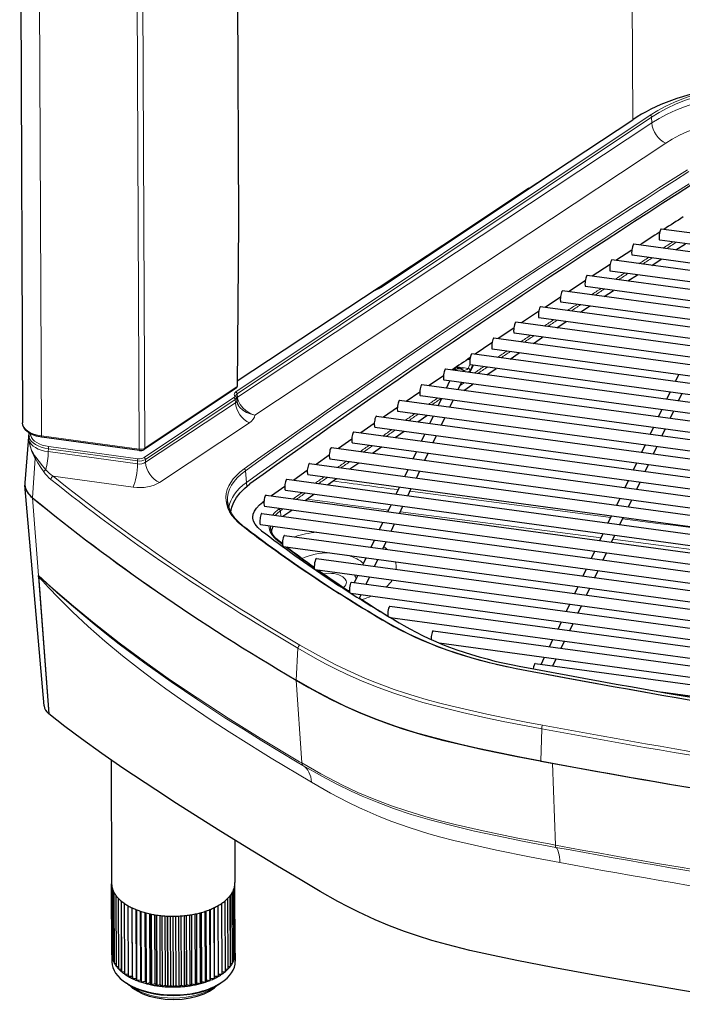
# Model space of a CAD drawing. Extents: x -26 to 514, y -3 to 930.
# Tile 1 of 9: x -5 to 113, y 65 to 241. Entities that reach past the tile are written whole.
import ezdxf

# ---------------------------------------------------------------- set-up
doc = ezdxf.new("R2010")
doc.units = 0

msp = doc.modelspace()

# ---------------------------------------------------------------- linework, layer by layer
at = {"color": 7, "lineweight": 30}
for p, q in [((33.567932, 291.818542), (33.929199, 204.655746)), ((-5.04425, 288.547424), (-4.548309, 168.897339)), ((33.70871, 176.349075), (104.192886, 222.900589)), ((85.699219, 210.686386), (59.193024, 192.996155)), ((33.929199, 204.655746), (33.700897, 175.34584)), ((171.680923, 194.906464), (109.259781, 203.404694)), ((171.662964, 191.555008), (104.376984, 200.715561)), ((171.411133, 192.924744), (108.98999, 201.422974)), ((111.861694, 199.696564), (113.573135, 200.799011)), ((104.018829, 199.638702), (101.194427, 197.794937)), ((171.393173, 189.573288), (104.107193, 198.733841)), ((100.146225, 197.10881), (96.960754, 195.017426)), ((171.841949, 188.176727), (100.462753, 197.894562)), ((107.578323, 196.925812), (109.281342, 198.029419)), ((172.327347, 184.756744), (96.064224, 195.139481)), ((171.572159, 186.195023), (100.192947, 195.912842)), ((103.316071, 194.152191), (105.010681, 195.256943)), ((95.723801, 194.202774), (92.748016, 192.237076)), ((172.057556, 182.775024), (95.794434, 193.157776)), ((173.397003, 181.257217), (91.66571, 192.384415)), ((99.074829, 191.375717), (100.761093, 192.481598)), ((171.904114, 178.106567), (87.751465, 189.563416)), ((91.304626, 191.280624), (88.556107, 189.453873)), ((173.127213, 179.275497), (91.39592, 190.402695)), ((94.854538, 188.596375), (96.532471, 189.703384)), ((87.421661, 188.6978), (84.384949, 186.667847)), ((167.848709, 175.304779), (83.352951, 186.80835)), ((171.634323, 176.124847), (87.481674, 187.581696)), ((90.65509, 185.814209), (92.324722, 186.922348)), ((82.995285, 185.735947), (80.234467, 183.879013)), ((167.578918, 173.323074), (83.08316, 184.82663)), ((79.108582, 183.119614), (76.104568, 181.087372)), ((164.377548, 172.423462), (79.438721, 183.98735)), ((86.476395, 183.029205), (88.137787, 184.138474)), ((161.212814, 169.500427), (75.524475, 181.166336)), ((164.107758, 170.441742), (79.168915, 182.00563)), ((82.31839, 180.241394), (83.971558, 181.351776)), ((74.86142, 180.243774), (75.179993, 180.200409)), ((75.771912, 179.114197), (75.182449, 177.870163)), ((160.943008, 167.518707), (75.254684, 179.184631)), ((158.24501, 166.550568), (70.835388, 178.450836)), ((72.423218, 178.234283), (72.42485, 178.364349)), ((73.513306, 178.634598), (74.02475, 178.504486)), ((75.182449, 177.870163), (75.177322, 177.859695)), ((78.180984, 177.450775), (79.825943, 178.562271)), ((111.777908, 176.230667), (112.372345, 177.485184)), ((187.283401, 159.243271), (66.630585, 175.669388)), ((70.464981, 177.248108), (67.906189, 175.495728)), ((157.97522, 164.568848), (70.565598, 176.469116)), ((71.01889, 175.071945), (71.613327, 176.326477)), ((73.097931, 174.788895), (73.692368, 176.043427)), ((74.064087, 174.657364), (75.700897, 175.769974)), ((33.545197, 175.069351), (17.131989, 164.113663)), ((66.25267, 174.359802), (63.837555, 172.69574)), ((110.285019, 173.080002), (110.879456, 174.334534)), ((112.364059, 172.796967), (112.958496, 174.051483)), ((33.505737, 173.615234), (33.50473, 173.616959)), ((33.576965, 173.397659), (33.635223, 172.791992)), ((184.315598, 156.293427), (62.619492, 172.861572)), ((187.013611, 157.261551), (66.360794, 173.687668)), ((69.526001, 171.921295), (70.120438, 173.175812)), ((71.605042, 171.638245), (72.199478, 172.892761)), ((62.244247, 171.594666), (59.7892, 169.893005)), ((184.045807, 154.311707), (62.349701, 170.879852)), ((108.792145, 169.929352), (109.386581, 171.183884)), ((110.871185, 169.646301), (111.465622, 170.900833)), ((58.132751, 168.741379), (55.761017, 167.087509)), ((58.511536, 170.06694), (335.321747, 132.380997)), ((65.89151, 169.06221), (67.5121, 170.177032)), ((68.033127, 168.77063), (68.627563, 170.025162)), ((70.112167, 168.487579), (70.706604, 169.742111)), ((-3.43103, 167.089935), (-4.133636, 158.203995)), ((-3.428864, 167.11586), (-3.43103, 167.089935)), ((54.500427, 167.259125), (336.347076, 128.887497)), ((58.24173, 168.08522), (335.051941, 130.399277)), ((61.835678, 166.260483), (63.448196, 167.376404)), ((66.540253, 165.61998), (67.134674, 166.874512)), ((107.299271, 166.778702), (107.893707, 168.033234)), ((109.378311, 166.495651), (109.972748, 167.750183)), ((16.276306, 163.941116), (-1.110901, 166.308472)), ((54.12207, 165.941223), (51.75296, 164.279282)), ((54.230652, 165.277405), (336.077271, 126.905777)), ((68.619278, 165.336929), (69.213715, 166.591461)), ((50.489349, 164.451309), (337.372406, 125.394012)), ((57.800018, 163.456009), (59.404526, 164.573013)), ((65.047363, 162.46933), (65.6418, 163.723846)), ((67.126404, 162.186279), (67.72084, 163.440796)), ((105.806381, 163.628052), (106.400818, 164.882568)), ((107.885422, 163.345001), (108.479858, 164.599518)), ((46.575104, 161.63031), (338.300903, 121.913696)), ((50.110443, 163.123596), (47.764923, 161.468323)), ((50.219543, 162.469589), (337.102631, 123.412292)), ((53.784515, 160.648804), (55.380981, 161.766891)), ((104.313507, 160.477386), (104.907944, 161.731918)), ((46.199646, 160.360443), (43.796844, 158.654648)), ((63.554489, 159.318665), (64.148926, 160.573196)), ((65.63353, 159.035629), (66.227966, 160.290146)), ((106.392548, 160.194336), (106.986984, 161.448868)), ((42.563995, 158.822495), (339.326233, 118.420212)), ((46.305298, 159.64859), (338.031097, 119.931976)), ((49.789032, 157.838852), (51.377533, 158.958038)), ((102.820633, 157.326736), (103.415054, 158.581268)), ((104.899658, 157.043686), (105.494095, 158.298218)), ((-0.692871, 118.408356), (-4.136169, 157.784882)), ((42.185791, 157.507477), (39.848633, 155.838272)), ((42.29422, 156.840775), (339.056427, 116.438492)), ((62.0616, 156.168015), (62.656036, 157.422546)), ((64.14064, 155.884964), (64.735077, 157.139496)), ((38.480286, 154.858231), (38.294342, 154.724899)), ((38.843475, 155.975128), (340.061005, 114.966278)), ((45.813507, 155.026199), (47.394073, 156.146469)), ((101.327744, 154.176086), (101.92218, 155.430603)), ((103.406784, 153.893036), (104.001221, 155.147552)), ((38.125427, 152.718979), (337.793274, 111.921112)), ((38.573669, 153.993408), (339.791199, 112.984558)), ((41.85788, 152.210831), (43.430542, 153.332169)), ((60.568726, 153.017365), (61.163162, 154.271896)), ((62.647766, 152.734314), (63.242203, 153.988846)), ((59.075836, 149.866714), (59.670273, 151.121231)), ((99.834869, 151.025421), (100.429306, 152.279953)), ((101.91391, 150.742386), (102.508347, 151.996902)), ((37.855621, 150.737259), (336.882233, 110.026688)), ((61.154892, 149.583664), (61.749313, 150.838181)), ((41.769592, 147.331696), (41.142731, 147.81369)), ((42.153259, 148.816711), (330.779694, 109.522064)), ((57.582977, 146.716049), (58.177399, 147.970581)), ((59.662003, 146.432999), (60.256439, 147.687531)), ((98.34198, 147.874771), (98.936417, 149.129303)), ((100.421021, 147.591721), (101.015457, 148.846252)), ((41.883453, 146.834991), (328.848358, 107.766556)), ((96.849106, 144.724121), (97.443542, 145.978653)), ((98.928146, 144.441071), (99.522583, 145.695602)), ((47.827606, 144.690292), (322.119598, 107.347183)), ((56.090088, 143.565399), (56.684509, 144.819931)), ((58.169128, 143.282349), (58.76355, 144.53688)), ((47.616699, 142.700546), (320.010345, 105.615891)), ((95.356232, 141.573471), (95.950653, 142.827988)), ((97.435272, 141.290421), (98.029694, 142.544937)), ((-1.707062, 141.617477), (-1.708191, 141.632278)), ((-1.707062, 141.617477), (-1.706024, 141.603668)), ((-1.706024, 141.603668), (0.146027, 117.010254)), ((-1.68689, 141.405212), (-1.705536, 141.603882)), ((-1.68689, 141.405212), (0.150055, 117.011719)), ((54.083099, 140.484741), (312.878357, 105.251419)), ((54.597198, 140.414749), (55.19165, 141.669266)), ((56.676239, 140.131699), (57.270691, 141.386215)), ((93.863342, 138.422806), (94.457779, 139.677338)), ((95.942383, 138.139755), (96.536819, 139.394287)), ((53.977875, 138.480621), (310.650848, 103.536224)), ((55.450317, 137.544434), (55.777802, 138.235565)), ((60.919693, 136.200089), (303.055969, 103.234772)), ((92.370468, 135.272156), (92.964905, 136.526688)), ((94.449509, 134.989105), (95.043945, 136.243637)), ((60.938187, 134.179123), (300.692749, 101.538055)), ((62.121658, 133.477783), (60.98291, 134.173035)), ((90.877579, 132.121506), (91.472015, 133.376022)), ((68.627991, 131.796753), (292.361908, 101.336792)), ((92.956619, 131.838455), (93.551056, 133.092972)), ((89.384705, 128.97084), (89.979141, 130.225372)), ((91.463745, 128.687805), (92.058182, 129.942322)), ((69.708069, 129.631256), (288.891815, 99.790771)), ((87.89183, 125.82019), (88.486267, 127.074722)), ((89.970871, 125.53714), (90.565292, 126.791672)), ((86.796585, 125.969315), (271.207581, 100.862915)), ((109.211411, 120.899231), (246.368042, 102.226227)), ((0.146027, 117.010254), (0.150055, 117.011719)), ((11.226959, 108.786987), (11.318237, 86.841766)), ((33.28656, 94.507935), (33.318054, 86.933258)), ((11.374664, 74.083588), (11.322205, 86.694946)), ((11.375214, 74.072906), (11.322754, 86.684265)), ((11.446716, 73.544891), (11.394257, 86.15625)), ((11.449066, 73.534271), (11.396606, 86.14563)), ((33.29184, 73.596985), (33.239349, 86.208344)), ((33.294159, 73.607605), (33.241699, 86.218964)), ((33.365936, 74.136017), (33.313477, 86.747375)), ((33.366486, 74.146729), (33.314026, 86.758087)), ((11.608704, 73.012238), (11.556244, 85.623596)), ((11.612823, 73.00177), (11.560364, 85.613129)), ((11.859283, 72.48996), (11.806824, 85.101318)), ((11.865112, 72.479736), (11.812653, 85.091125)), ((12.196381, 71.982391), (12.143921, 84.59375)), ((12.203888, 71.972504), (12.151428, 84.583893)), ((32.536255, 72.030884), (32.483795, 84.642242)), ((32.543793, 72.040802), (32.491333, 84.652161)), ((32.875275, 72.54007), (32.822815, 85.151428)), ((32.881104, 72.550293), (32.828644, 85.161652)), ((33.127808, 73.063538), (33.075348, 85.674896)), ((33.131927, 73.074005), (33.079468, 85.685364)), ((12.617218, 71.493713), (12.564728, 84.105072)), ((12.626373, 71.484253), (12.573883, 84.095612)), ((13.118317, 71.027924), (13.065857, 83.639282)), ((13.129028, 71.018951), (13.076569, 83.63031)), ((13.695587, 70.588867), (13.643127, 83.200226)), ((13.707764, 70.580475), (13.655304, 83.191833)), ((14.344269, 70.180176), (14.291809, 82.791534)), ((14.357819, 70.172424), (14.305359, 82.783783)), ((30.38147, 70.218414), (30.32901, 82.829773)), ((30.39502, 70.226257), (30.34256, 82.837616)), ((31.031708, 70.630219), (30.979248, 83.241577)), ((31.043884, 70.638672), (30.991425, 83.250031)), ((31.610657, 71.072021), (31.558197, 83.68338)), ((31.621368, 71.081024), (31.568909, 83.692383)), ((32.113556, 71.540192), (32.061096, 84.15155)), ((32.122711, 71.549683), (32.070251, 84.161072)), ((15.049469, 70.179626), (14.998535, 82.42038)), ((15.059021, 69.805176), (15.006561, 82.416534)), ((15.073792, 69.798126), (15.021332, 82.409485)), ((15.761749, 69.839233), (15.710693, 82.10672)), ((15.833954, 69.46701), (15.781494, 82.078369)), ((15.849854, 69.460693), (15.797394, 82.072052)), ((16.528412, 69.5354), (16.477295, 81.823761)), ((16.662689, 69.168396), (16.610229, 81.779755)), ((16.679596, 69.162903), (16.627136, 81.774261)), ((17.343201, 69.270538), (17.291992, 81.575287)), ((17.538422, 68.911865), (17.485931, 81.523224)), ((17.556183, 68.907196), (17.503723, 81.518585)), ((18.199341, 69.046906), (18.148102, 81.364288)), ((18.453888, 68.699463), (18.401428, 81.310822)), ((18.472382, 68.695709), (18.419922, 81.307068)), ((19.089844, 68.866333), (19.038544, 81.193207)), ((19.401642, 68.532959), (19.349182, 81.144318)), ((19.420654, 68.530121), (19.368195, 81.141479)), ((20.007324, 68.730255), (19.956024, 81.063995)), ((20.37381, 68.413727), (20.32135, 81.025085)), ((20.39325, 68.411835), (20.34079, 81.023224)), ((20.944275, 68.639862), (20.892944, 80.978027)), ((21.362396, 68.342743), (21.309937, 80.954102)), ((21.38208, 68.341827), (21.32962, 80.953186)), ((21.892944, 68.595825), (21.841614, 80.936188)), ((22.359314, 68.320618), (22.306854, 80.931976)), ((22.379089, 68.320679), (22.32663, 80.932037)), ((22.845581, 68.598572), (22.79425, 80.938995)), ((23.356323, 68.347504), (23.303864, 80.958862)), ((23.376007, 68.348541), (23.323547, 80.9599)), ((23.794281, 68.648041), (23.74295, 80.986359)), ((24.345184, 68.423187), (24.292725, 81.034546)), ((24.364624, 68.425171), (24.312164, 81.03653)), ((24.731262, 68.743835), (24.679962, 81.07785)), ((25.317841, 68.547058), (25.265381, 81.158417)), ((25.336853, 68.549988), (25.284393, 81.161346)), ((25.648834, 68.885162), (25.597534, 81.212463)), ((26.266205, 68.718079), (26.213745, 81.329437)), ((26.284668, 68.721924), (26.232208, 81.333282)), ((26.539398, 69.070862), (26.488159, 81.388794)), ((27.182495, 68.934845), (27.130035, 81.546204)), ((27.200287, 68.939575), (27.147827, 81.550934)), ((27.39566, 69.299408), (27.344482, 81.604889)), ((28.059204, 69.195587), (28.006744, 81.806946)), ((28.076111, 69.201172), (28.023651, 81.812531)), ((28.210571, 69.568939), (28.159424, 81.858276)), ((28.889069, 69.498138), (28.836609, 82.109497)), ((28.904999, 69.504517), (28.852539, 82.115875)), ((28.977386, 69.877197), (28.926361, 82.145874)), ((29.665314, 69.840027), (29.612854, 82.451385)), ((29.680084, 69.847168), (29.627625, 82.458527)), ((29.689819, 70.221649), (29.638916, 82.463989)), ((11.370697, 74.230408), (11.376648, 72.801056)), ((11.444672, 74.040619), (11.375214, 74.072906)), ((33.292114, 74.101318), (33.365936, 74.136017)), ((33.370514, 74.321899), (33.376465, 72.892548)), ((11.606781, 73.473602), (11.449066, 73.534271)), ((11.857483, 72.924744), (11.612823, 73.00177)), ((12.194641, 72.396729), (11.865112, 72.479736)), ((12.61554, 71.892578), (12.203888, 71.972504)), ((32.121063, 71.947876), (32.536255, 72.030884)), ((32.542053, 72.454224), (32.875275, 72.54007)), ((32.879303, 72.983887), (33.127808, 73.063538)), ((33.130005, 73.533813), (33.29184, 73.596985)), ((13.116699, 71.415497), (12.626373, 71.484253)), ((13.694031, 70.968842), (13.129028, 71.018951)), ((14.342712, 70.555847), (13.707764, 70.580475)), ((29.689819, 70.221649), (29.680084, 69.847168)), ((29.689819, 70.221649), (30.38147, 70.218414)), ((30.393463, 70.601776), (31.031708, 70.630219)), ((31.042297, 71.018341), (31.610657, 71.072021)), ((31.619751, 71.46814), (32.113556, 71.540192)), ((14.207733, 68.829681), (13.977631, 68.976349)), ((15.049469, 70.179626), (14.357819, 70.172424)), ((15.049469, 70.179626), (15.059021, 69.805176)), ((15.761749, 69.839233), (15.073792, 69.798126)), ((15.761749, 69.839233), (15.833954, 69.46701)), ((16.528412, 69.5354), (15.849854, 69.460693)), ((16.528412, 69.5354), (16.662689, 69.168396)), ((17.343201, 69.270538), (16.679596, 69.162903)), ((17.343201, 69.270538), (17.538422, 68.911865)), ((18.199341, 69.046906), (17.556183, 68.907196)), ((18.199341, 69.046906), (18.453888, 68.699463)), ((19.089844, 68.866333), (18.472382, 68.695709)), ((19.089844, 68.866333), (19.401642, 68.532959)), ((20.007324, 68.730255), (19.420654, 68.530121)), ((20.007324, 68.730255), (20.37381, 68.413727)), ((20.944275, 68.639862), (20.39325, 68.411835)), ((20.944275, 68.639862), (21.362396, 68.342743)), ((21.892944, 68.595825), (21.38208, 68.341827)), ((21.892944, 68.595825), (22.359314, 68.320618)), ((22.845581, 68.598572), (22.379089, 68.320679)), ((22.845581, 68.598572), (23.356323, 68.347504)), ((23.794281, 68.648041), (23.376007, 68.348541)), ((23.794281, 68.648041), (24.345184, 68.423187)), ((24.731262, 68.743835), (24.364624, 68.425171)), ((24.731262, 68.743835), (25.317841, 68.547058)), ((25.648834, 68.885162), (25.336853, 68.549988)), ((25.648834, 68.885162), (26.266205, 68.718079)), ((26.539398, 69.070862), (26.284668, 68.721924)), ((26.539398, 69.070862), (27.182495, 68.934845)), ((27.39566, 69.299408), (27.200287, 68.939575)), ((27.39566, 69.299408), (28.059204, 69.195587)), ((28.210571, 69.568939), (28.076111, 69.201172)), ((28.210571, 69.568939), (28.889069, 69.498138)), ((28.977386, 69.877197), (28.904999, 69.504517)), ((28.977386, 69.877197), (29.665314, 69.840027)), ((30.578278, 68.897614), (30.807159, 69.046204))]:
    msp.add_line(p, q, dxfattribs=at)
at = {"color": 7, "lineweight": 15}
for p, q in [((-1.66391, 286.195923), (-1.167938, 166.541351)), ((15.723297, 283.828583), (16.219238, 164.174011)), ((16.744751, 284.013702), (17.240723, 164.35881)), ((103.95491, 280.313995), (104.192886, 222.900589)), ((107.314575, 223.696152), (33.477966, 174.380722)), ((107.547134, 223.360077), (33.71051, 174.044647)), ((107.547134, 223.360077), (107.581833, 222.311935)), ((107.581833, 222.311935), (33.767212, 173.454987)), ((59.35817, 192.998123), (101.283173, 220.978851)), ((110.058685, 218.719284), (36.836853, 170.254684)), ((75.190552, 179.255936), (74.863876, 178.566498)), ((75.63382, 179.133011), (75.204086, 178.226074)), ((75.74707, 179.117584), (75.205139, 177.973846)), ((72.567902, 178.260071), (72.829926, 178.843399)), ((72.842896, 178.870758), (72.829926, 178.843399)), ((72.829926, 178.843399), (73.846893, 178.704941)), ((73.846893, 178.704941), (74.863876, 178.566498)), ((75.204086, 178.226074), (75.204575, 178.107071)), ((75.204575, 178.107071), (75.205139, 177.973846)), ((33.700897, 175.34584), (17.240723, 164.35881)), ((33.71051, 174.044647), (33.767212, 173.454987)), ((33.119293, 173.358398), (17.127716, 162.677628)), ((33.351868, 173.022324), (17.360291, 162.341553)), ((33.407837, 172.440186), (17.377228, 161.829727)), ((33.244171, 173.717331), (33.245178, 173.715607)), ((33.407837, 172.440186), (33.351868, 173.022324)), ((33.77655, 173.366714), (33.767212, 173.454987)), ((35.884705, 168.847534), (19.854095, 158.237076)), ((-3.395111, 165.797195), (-3.365967, 166.332199)), ((16.219238, 164.174011), (-1.167938, 166.541351)), ((0.040283, 163.739304), (0.074371, 164.241577)), ((15.950653, 161.573196), (0.040283, 163.739304)), ((0.074371, 164.241577), (15.933807, 162.082413)), ((0.147522, 164.632614), (16.006958, 162.473465)), ((-2.292084, 162.545135), (-2.742249, 155.481735)), ((15.950653, 161.573196), (15.933807, 162.082413)), ((17.377228, 161.829727), (17.360291, 162.341553)), ((35.177979, 160.331985), (35.348022, 158.243164)), ((15.166809, 157.394196), (0.910339, 159.335129)), ((64.50914, 156.66246), (100.304657, 152.014954)), ((-1.708191, 141.632278), (-2.754883, 155.490799)), ((41.512146, 152.257889), (41.411926, 153.192993)), ((62.781693, 153.016541), (98.580139, 148.377365)), ((100.666, 148.108749), (136.576889, 143.4888)), ((44.520447, 128.695648), (44.205933, 123.020126)), ((45.202881, 108.24057), (44.205231, 123.01947)), ((87.96521, 114.317902), (87.83783, 108.576355)), ((90.397247, 93.592773), (89.920288, 108.18837))]:
    msp.add_line(p, q, dxfattribs=at)
for points in [[(74.135178, 178.036377), (74.227066, 178.169739), (74.343445, 178.249054), (74.504089, 178.302704), (74.682449, 178.367279), (74.764496, 178.42598), (74.863876, 178.566498)], [(74.729752, 177.920029), (74.983185, 178.010269), (75.095871, 178.083206), (75.204086, 178.226074)], [(33.77655, 173.366714), (33.837067, 173.049362), (33.936981, 172.737183), (34.238586, 172.143234), (34.717072, 171.531784), (35.305054, 171.007416), (35.973206, 170.58812), (36.345276, 170.417572), (36.836853, 170.254684)], [(33.823792, 172.131134), (33.996643, 171.842102), (34.207886, 171.573944), (34.726074, 171.103348), (35.339142, 170.72522), (36.018524, 170.443726), (36.836853, 170.254684)], [(-3.395111, 165.797195), (-3.375977, 165.630905), (-3.201141, 164.690994), (-2.906708, 163.763535), (-2.480164, 162.860229), (-2.292084, 162.545135)], [(-2.292084, 162.545135), (-1.814484, 161.739044), (-1.291748, 160.882553), (-0.770752, 160.124634)], [(-2.145355, 162.726227), (-1.587036, 161.974701), (-0.985291, 161.193085), (-0.409576, 160.517181)], [(-1.708191, 141.632278), (0.50058, 139.652039), (4.523804, 136.193237), (8.220673, 133.160889), (12.670288, 129.683731), (17.214539, 126.308868), (21.844055, 123.031448), (26.563019, 119.834351), (32.109283, 116.232117), (37.782379, 112.691055), (44.802887, 108.475647), (45.202881, 108.24057)], [(-1.705536, 141.603882), (2.091919, 138.162018), (4.516296, 136.054535), (8.218201, 132.969574), (10.447906, 131.183258), (12.703278, 129.427002), (17.280853, 126.004639), (21.941803, 122.691757), (26.688873, 119.468292), (31.524261, 116.315369), (34.80368, 114.240555), (38.12207, 112.18663), (44.390503, 108.417206), (45.422485, 107.809525)], [(46.957886, 104.793274), (39.767761, 109.103989), (38.339905, 109.98233), (32.271088, 113.811646), (29.26474, 115.775452), (26.278381, 117.779007), (23.62265, 119.611618), (20.983643, 121.487198), (18.725311, 123.141159), (16.482361, 124.834381), (13.275024, 127.355896), (10.112183, 129.978058), (7.135223, 132.59404), (4.385193, 135.164932), (1.86618, 137.676788), (0.101715, 139.535553), (-1.009796, 140.728088), (-1.68689, 141.405212)], [(87.96521, 114.317902), (85.175735, 114.848175), (81.081573, 115.659393), (77.448242, 116.42276), (73.836807, 117.23497), (71.456131, 117.807877), (69.099609, 118.411743), (66.783707, 119.04805), (64.506317, 119.72319), (61.628799, 120.659531), (58.835419, 121.672424), (55.95813, 122.836166), (53.174591, 124.085464), (51.350769, 124.969772), (49.46405, 125.93692), (47.617859, 126.931793), (44.520355, 128.695663)], [(88.127258, 114.964523), (85.194016, 115.522598), (81.323059, 116.289963), (78.188568, 116.944992), (75.073242, 117.634171), (71.748337, 118.423752), (69.562271, 118.981293), (67.40799, 119.567261), (65.431992, 120.142273), (63.492798, 120.746994), (61.704025, 121.345047), (59.953827, 121.971588), (58.242828, 122.626907), (56.570099, 123.310837), (53.331329, 124.761017), (51.19278, 125.808807), (48.198669, 127.388596), (44.886169, 129.270416)], [(45.202881, 108.24057), (48.623901, 106.299591), (49.857361, 105.635483), (52.454193, 104.308167), (55.222534, 103.007339), (58.123901, 101.774994), (61.189117, 100.613464), (63.739777, 99.747986), (67.342667, 98.656464), (70.201752, 97.879944), (72.569885, 97.284424), (77.535004, 96.142761), (83.407791, 94.924194), (89.569489, 93.74588), (90.397247, 93.592773)], [(45.422913, 107.80928), (48.804413, 105.89006), (51.561218, 104.434097), (54.00116, 103.239426), (56.000854, 102.330719), (58.626129, 101.234482), (61.572098, 100.130035), (64.704514, 99.087555), (68.010483, 98.109619), (71.478333, 97.191376), (76.004852, 96.115509), (80.031937, 95.242554), (84.829803, 94.275604), (90.495789, 93.204224)], [(46.957886, 104.793274), (50.317688, 102.886734), (53.451752, 101.242508), (55.474152, 100.261047), (56.860382, 99.626862), (59.032654, 98.696869), (61.261154, 97.821442), (64.341187, 96.735535), (67.875931, 95.639832), (70.000992, 95.045197), (72.319275, 94.440735), (74.675964, 93.865295), (79.923096, 92.692139), (85.819962, 91.497681), (91.194977, 90.482635)]]:
    msp.add_lwpolyline(points, dxfattribs=at)
at = {"color": 7, "lineweight": 30}
for points in [[(-1.110901, 166.308472), (-2.053223, 166.503448), (-2.822327, 166.782379), (-3.419159, 167.109421), (-3.914673, 167.509735), (-4.24823, 167.920578), (-4.467804, 168.386276), (-4.548309, 168.897339)], [(16.276306, 163.941116), (16.71286, 163.950638), (17.064636, 164.072723), (17.131989, 164.113663)], [(32.560822, 153.005478), (32.754303, 153.837585), (33.094818, 154.709412), (33.588654, 155.579742), (34.211792, 156.397751), (34.982849, 157.185257), (35.962952, 157.975204)], [(34.730713, 150.53363), (33.95929, 151.195374), (33.310303, 151.889511), (32.758911, 152.656738), (32.430084, 153.272934), (32.169922, 153.97731), (32.025299, 154.702927), (32.011017, 154.848495)], [(36.488617, 152.082703), (36.556305, 152.588226), (36.764435, 153.105103), (37.139984, 153.665039), (37.676514, 154.228226), (38.294342, 154.724899)], [(38.063538, 149.642273), (37.404755, 150.225342), (36.933167, 150.800308), (36.642334, 151.338882), (36.504395, 151.851242), (36.488617, 152.082703)], [(41.142731, 147.81369), (40.563446, 148.33078), (40.131866, 148.863174), (39.834656, 149.417297), (39.681549, 149.951736), (39.662109, 150.092865)], [(44.205231, 123.01947), (46.494568, 121.705139), (48.462463, 120.625), (50.480011, 119.571976), (52.965088, 118.357422), (55.306885, 117.30098), (58.123383, 116.143234), (60.65239, 115.204361), (63.217422, 114.340912), (66.783722, 113.266037), (70.307327, 112.320633), (73.89447, 111.448593), (77.496201, 110.642227), (83.603409, 109.386978), (89.920288, 108.18837)], [(87.83783, 108.576355), (84.062012, 109.298035), (80.311783, 110.049347), (76.576874, 110.843292), (73.47403, 111.547668), (70.3974, 112.298553), (67.919464, 112.951019), (65.487061, 113.64241), (61.959, 114.754837), (58.557037, 115.976364), (55.735565, 117.117477), (53.027222, 118.329422), (50.413269, 119.606979), (47.253265, 121.283524), (44.205933, 123.020126)], [(127.613724, 65.229401), (112.313766, 67.785858), (97.091751, 70.466705), (89.921005, 71.780731), (83.545349, 73.016785), (79.332657, 73.899048), (75.151764, 74.84906), (71.082016, 75.876007), (68.414001, 76.624207), (65.817429, 77.425385), (63.515579, 78.207825), (60.862915, 79.208069), (58.298462, 80.283844), (55.279999, 81.691711), (53.454224, 82.615356), (51.66684, 83.567871), (48.494263, 85.362366), (45.220184, 87.292847), (40.609467, 90.047943), (35.439087, 93.185852), (30.327576, 96.341309), (22.878265, 101.049805), (19.207672, 103.428528), (13.327301, 107.346695), (9.598694, 109.922134), (5.975525, 112.520081), (3.004761, 114.748489), (0.150055, 117.011719)], [(14.439545, 68.686829), (15.08316, 68.126495), (15.87793, 67.605194), (16.903992, 67.102478), (18.037842, 66.69812), (19.430298, 66.361115), (20.890015, 66.160065), (22.389893, 66.095825), (23.889587, 66.16983), (25.348816, 66.380371), (26.595123, 66.68277), (27.807831, 67.110565), (28.788757, 67.585388), (29.645111, 68.138855), (30.285675, 68.690002), (30.347931, 68.753021)]]:
    msp.add_lwpolyline(points, dxfattribs=at)
for centre, radius, start, end in [((1127.246582, -1371.005005), 1874.544434, 122.749441, 122.875144), ((1121.956421, -1362.824341), 1864.80236, 122.901768, 123.031624), ((56.33432, 197.390488), 5.243147, 289.463209, 303.045672), ((1079.010254, -1298.171631), 1787.184064, 124.170326, 124.295742), ((73.162079, 178.336563), 0.737965, 156.983675, 177.840723), ((73.301254, 177.217804), 1.43244, 81.48792, 105.748158), ((33.369415, 175.351578), 0.331869, 301.912622, 359.009038), ((33.619934, 173.689667), 0.136098, 187.768147, 212.260672), ((33.047241, 173.344391), 0.532456, 5.741221, 30.571455), ((35.486633, 172.961472), 1.858923, 185.230253, 206.535034), ((-1.665436, 158.00116), 2.48017, 175.310684, 185.002753), ((42.607178, 149.090622), 2.835601, 151.802798, 171.660768), ((171.143143, 316.361267), 212.858203, 232.830074, 234.46977), ((179.099197, 327.558289), 226.594253, 234.699811, 236.400145), ((188.082336, 341.188385), 242.918858, 236.920592, 238.331969)]:
    msp.add_arc(centre, radius, start, end, dxfattribs=at)
at = {"color": 7, "lineweight": 15}
for centre, radius, start, end in [((72.881104, 178.370117), 0.45652, 180.724063, 197.639232), ((74.830933, 178.14801), 0.412707, 316.865685, 335.040776), ((34.146332, 172.840225), 0.642987, 125.082183, 148.51745), ((-1.105835, 166.90831), 2.332334, 175.533649, 194.300376), ((-0.856079, 167.149841), 2.284634, 185.374357, 194.208769), ((2.918793, 166.579529), 6.362769, 187.063244, 217.267406), ((-1.74292, 162.246109), 0.625895, 129.970509, 151.432028), ((5.09552, 164.432129), 7.277164, 216.289186, 230.817108), ((5.052826, 165.284134), 7.24959, 221.110699, 235.149237), ((367.30957, 2456.132324), 2319.320066, 262.155348, 262.446402), ((310.143738, 2034.375366), 1897.550212, 262.003355, 262.446252), ((44.52179, 148.750824), 5.422062, 124.99503, 137.77027), ((40.99704, 153.146454), 0.418165, 6.399248, 65.092994), ((18420.59375, 142316.984375), 143340.530236, 262.657811, 262.672311), ((42.178528, 150.362671), 2.530831, 177.062791, 186.119872), ((60.495026, 133.078125), 0.158873, 64.679596, 121.837474)]:
    msp.add_arc(centre, radius, start, end, dxfattribs=at)
at = {"color": 7, "lineweight": 30}
for centre, major_axis, ratio, start_param, end_param in [((129.349686, 211.608932), (32.699585, 0.181274), 0.545198, 1.3163354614, 2.4455607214), ((1833.277344, -575.470154), (2255.05957, 7.5914), 0.541651, 2.4355568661, 2.4913058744), ((109.124878, 202.413834), (0.134888, 0.990845), 0.211028, 0.00001275, 2.1578062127), ((109.124878, 202.413834), (0.134888, 0.990845), 0.211028, 2.1578062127, 3.1416054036), ((104.242096, 199.724701), (0.134888, 0.990845), 0.211028, 0.00001275, 2.1578062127), ((104.242096, 199.724701), (0.134888, 0.990845), 0.211028, 2.1578062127, 3.1416054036), ((100.32785, 196.903702), (0.134888, 0.990845), 0.211028, 0.00001275, 2.1578062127), ((95.929337, 194.148621), (0.134888, 0.990845), 0.211028, 0.00001275, 2.1578062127), ((100.32785, 196.903702), (0.134888, 0.990845), 0.211028, 2.1578062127, 3.1416054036), ((95.929337, 194.148621), (0.134888, 0.990845), 0.211028, 2.1578062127, 3.1416054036), ((91.530823, 191.393555), (0.134888, 0.990845), 0.211028, 0.00001275, 2.1578062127), ((87.616577, 188.572556), (0.134888, 0.990845), 0.211028, 0.00001275, 2.1578062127), ((91.530823, 191.393555), (0.134888, 0.990845), 0.211028, 2.1578062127, 3.1416054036), ((87.616577, 188.572556), (0.134888, 0.990845), 0.211028, 2.1578062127, 3.1416054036), ((83.218063, 185.81749), (0.134888, 0.990845), 0.211028, 0.00001275, 2.1578062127), ((83.218063, 185.81749), (0.134888, 0.990845), 0.211028, 2.1578062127, 3.1416054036), ((79.303818, 182.99649), (0.134888, 0.990845), 0.211028, 0.00001275, 2.1578062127), ((75.389572, 180.175476), (0.134888, 0.990845), 0.211028, 0.00001275, 2.1578062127), ((79.303818, 182.99649), (0.134888, 0.990845), 0.211028, 2.1578062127, 3.1416054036), ((75.389572, 180.175476), (0.134888, 0.990845), 0.211028, 2.1578062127, 3.1416054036), ((70.7005, 177.459976), (0.134888, 0.990845), 0.211028, 0.00001275, 2.1578062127), ((66.495682, 174.678528), (-0.134888, -0.990845), 0.211028, 3.1416054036, 5.2993988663), ((70.7005, 177.459976), (0.134888, 0.990845), 0.211028, 2.1578062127, 3.1416054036), ((66.495682, 174.678528), (-0.134888, -0.990845), 0.211028, 5.2993988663, 6.2831980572), ((62.484589, 171.870712), (-0.134888, -0.990845), 0.211028, 3.1416054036, 5.2993988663), ((62.484589, 171.870712), (-0.134888, -0.990845), 0.211028, 5.2993988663, 6.2831980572), ((58.376648, 169.07608), (-0.134888, -0.990845), 0.211028, 3.1416054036, 6.2831980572), ((54.36554, 166.268265), (-0.134888, -0.990845), 0.211028, 3.1416054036, 6.2831980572), ((50.354431, 163.460449), (-0.134888, -0.990845), 0.211028, 3.1416054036, 6.2831980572), ((46.440216, 160.63945), (-0.134888, -0.990845), 0.211028, 3.1416054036, 6.2831980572), ((4.358551, 158.032104), (8.499939, 0.03537), 0.541401, 3.0965486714, 3.7212937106), ((42.429108, 157.831635), (-0.134888, -0.990845), 0.211028, 3.1416054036, 6.2831980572), ((4.297455, 158.024643), (8.443054, 0.033295), 0.541587, 3.1867654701, 3.7216086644), ((394.829742, 298.271667), (475.92395, 1.945404), 0.541414, 3.7213282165, 3.8819662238), ((394.90274, 298.302673), (475.997681, 1.980133), 0.541401, 3.7212937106, 3.8818711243), ((38.708557, 154.984268), (-0.134888, -0.990845), 0.211028, 3.1416054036, 6.2831980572), ((37.99054, 151.728119), (-0.134888, -0.990845), 0.211028, 3.1416054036, 6.2831980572), ((279.968719, 243.565735), (298.872559, 1.027985), 0.541087, 3.7481688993, 3.8861710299), ((279.55719, 240.855408), (295.090454, -0.466675), 0.539455, 3.7546708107, 3.8912291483), ((42.018341, 147.825851), (-0.134888, -0.990845), 0.211028, 3.1416054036, 6.2831980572), ((47.692719, 143.699432), (-0.134888, -0.990845), 0.211028, 3.1416054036, 5.9097349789), ((53.948181, 139.493881), (-0.134888, -0.990845), 0.211028, 3.1416054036, 5.7784281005), ((60.78479, 135.209229), (-0.134888, -0.990845), 0.211028, 3.1416054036, 5.6826143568), ((102.84613, 154.426376), (57.544373, 0.224182), 0.540292, 3.884917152, 4.3657843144), ((100.576218, 150.735062), (50.488831, -0.256195), 0.531012, 3.8874086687, 4.3797664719), ((68.493088, 130.805893), (-0.134888, -0.990845), 0.211028, 3.1416054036, 5.323601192), ((438.938446, 663.133362), (1053.685059, 4.378052), 0.541361, 4.3659736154, 4.5513696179), ((450.596222, 686.853821), (1098.382568, 4.534485), 0.541148, 4.3698294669, 4.5474191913), ((86.661682, 124.978455), (-0.134888, -0.990845), 0.211028, 3.1416054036, 4.7095209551), ((4.463928, 118.55513), (5.162567, 0.020538), 0.541628, 3.1867562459, 3.7195786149), ((438.076538, 655.475708), (1067.339111, 4.440094), 0.541401, 4.3758017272, 4.5415589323), ((438.009277, 655.476562), (1067.332397, 4.43692), 0.541398, 4.3779325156, 4.458684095), ((22.318146, 86.887451), (-10.999908, -0.045746), 0.541401, 6.2831748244, 6.3078309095), ((22.318146, 86.887451), (-10.999908, -0.045746), 0.541401, 0.0264424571, 0.1154027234), ((22.318146, 86.887451), (-10.999908, -0.045746), 0.541401, 0.1171995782, 0.2061598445), ((22.318146, 86.887451), (-10.999908, -0.045746), 0.541401, 2.9306703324, 3.0196305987), ((22.318146, 86.887451), (-10.999908, -0.045746), 0.541401, 3.0214274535, 3.1103877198), ((22.318146, 86.887451), (-10.999908, -0.045746), 0.541401, 3.1121845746, 3.1416014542), ((22.318146, 86.887451), (-10.999908, -0.045746), 0.541401, 0.2079566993, 0.2969169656), ((22.318146, 86.887451), (-10.999908, -0.045746), 0.541401, 0.2987138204, 0.3876740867), ((22.318146, 86.887451), (-10.999908, -0.045746), 0.541401, 0.3894709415, 0.4784312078), ((22.318146, 86.887451), (-10.999908, -0.045746), 0.541401, 2.6583989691, 2.7473592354), ((22.318146, 86.887451), (-10.999908, -0.045746), 0.541401, 2.7491560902, 2.8381163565), ((22.318146, 86.887451), (-10.999908, -0.045746), 0.541401, 2.8399132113, 2.9288734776), ((22.318146, 86.887451), (-10.999908, -0.045746), 0.541401, 0.4802280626, 0.5691883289), ((22.318146, 86.887451), (-10.999908, -0.045746), 0.541401, 0.5709851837, 0.65994545), ((22.318146, 86.887451), (-10.999908, -0.045746), 0.541401, 0.6617423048, 0.7507025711), ((22.318146, 86.887451), (-10.999908, -0.045746), 0.541401, 0.7524994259, 0.8414596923), ((22.318146, 86.887451), (-10.999908, -0.045746), 0.541401, 2.2953704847, 2.384330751), ((22.318146, 86.887451), (-10.999908, -0.045746), 0.541401, 2.3861276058, 2.4750878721), ((22.318146, 86.887451), (-10.999908, -0.045746), 0.541401, 2.4768847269, 2.5658449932), ((22.318146, 86.887451), (-10.999908, -0.045746), 0.541401, 2.567641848, 2.6566021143), ((22.318146, 86.887451), (-10.999908, -0.045746), 0.541401, 0.843256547, 0.9322168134), ((22.318146, 86.887451), (-10.999908, -0.045746), 0.541401, 0.9340136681, 1.0229739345), ((22.318146, 86.887451), (-10.999908, -0.045746), 0.541401, 1.0247707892, 1.1137310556), ((22.318146, 86.887451), (-10.999908, -0.045746), 0.541401, 1.1155279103, 1.2044881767), ((22.318146, 86.887451), (-10.999908, -0.045746), 0.541401, 1.2062850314, 1.2952452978), ((22.318146, 86.887451), (-10.999908, -0.045746), 0.541401, 1.2970421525, 1.3860024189), ((22.318146, 86.887451), (-10.999908, -0.045746), 0.541401, 1.3877992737, 1.47675954), ((22.318146, 86.887451), (-10.999908, -0.045746), 0.541401, 1.4785563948, 1.5675166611), ((22.318146, 86.887451), (-10.999908, -0.045746), 0.541401, 1.5693135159, 1.6582737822), ((22.318146, 86.887451), (-10.999908, -0.045746), 0.541401, 1.660070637, 1.7490309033), ((22.318146, 86.887451), (-10.999908, -0.045746), 0.541401, 1.7508277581, 1.8397880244), ((22.318146, 86.887451), (-10.999908, -0.045746), 0.541401, 1.8415848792, 1.9305451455), ((22.318146, 86.887451), (-10.999908, -0.045746), 0.541401, 1.9323420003, 2.0213022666), ((22.318146, 86.887451), (-10.999908, -0.045746), 0.541401, 2.0230991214, 2.1120593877), ((22.318146, 86.887451), (-10.999908, -0.045746), 0.541401, 2.1138562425, 2.2028165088), ((22.318146, 86.887451), (-10.999908, -0.045746), 0.541401, 2.2046133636, 2.2935736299), ((22.370605, 74.276093), (-10.999908, -0.045746), 0.541401, 6.2585861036, 6.2831748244), ((22.370605, 74.276093), (-10.999908, -0.045746), 0.541401, 6.2831748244, 6.3078309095), ((22.370605, 74.276093), (-10.999908, -0.045746), 0.541401, 0.0264424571, 0.1154027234), ((22.370605, 74.276093), (-10.999908, -0.045746), 0.541401, 3.0214274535, 3.1103877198), ((22.370605, 74.276093), (-10.999908, -0.045746), 0.541401, 3.1416014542, 3.1709694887), ((22.370605, 74.276093), (-10.999908, -0.045746), 0.541401, 3.1121845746, 3.1416014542), ((22.376556, 72.846802), (-10.999908, -0.045746), 0.541401, 6.283181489, 6.9829460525), ((22.370605, 74.276093), (-10.999908, -0.045746), 0.541401, 0.1171995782, 0.2061598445), ((22.370605, 74.276093), (-10.999908, -0.045746), 0.541401, 0.2079566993, 0.2969169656), ((22.370605, 74.276093), (-10.999908, -0.045746), 0.541401, 0.2987138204, 0.3876740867), ((22.370605, 74.276093), (-10.999908, -0.045746), 0.541401, 0.3894709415, 0.4784312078), ((22.376556, 72.846802), (-10.999908, -0.045746), 0.541401, 2.4417963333, 3.1415888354), ((22.370605, 74.276093), (-10.999908, -0.045746), 0.541401, 2.6583989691, 2.7473592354), ((22.370605, 74.276093), (-10.999908, -0.045746), 0.541401, 2.7491560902, 2.8381163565), ((22.370605, 74.276093), (-10.999908, -0.045746), 0.541401, 2.8399132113, 2.9288734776), ((22.370605, 74.276093), (-10.999908, -0.045746), 0.541401, 2.9306703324, 3.0196305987), ((22.370605, 74.276093), (-10.999908, -0.045746), 0.541401, 0.4802280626, 0.5691883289), ((22.370605, 74.276093), (-10.999908, -0.045746), 0.541401, 0.5709851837, 0.65994545), ((22.370605, 74.276093), (-10.999908, -0.045746), 0.541401, 0.6617423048, 0.7507025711), ((22.370605, 74.276093), (-10.999908, -0.045746), 0.541401, 2.2953704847, 2.384330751), ((22.370605, 74.276093), (-10.999908, -0.045746), 0.541401, 2.3861276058, 2.4750878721), ((22.370605, 74.276093), (-10.999908, -0.045746), 0.541401, 2.4768847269, 2.5658449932), ((22.370605, 74.276093), (-10.999908, -0.045746), 0.541401, 2.567641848, 2.6566021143), ((22.376556, 72.846802), (-10.999908, -0.045746), 0.541401, 0.6997607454, 2.4417963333), ((22.377625, 72.594574), (-10.699921, -0.044525), 0.541401, 0.6997607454, 2.4417963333), ((22.370605, 74.276093), (-10.999908, -0.045746), 0.541401, 0.7524994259, 0.8414596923), ((22.370605, 74.276093), (-10.999908, -0.045746), 0.541401, 0.843256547, 0.9322168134), ((22.370605, 74.276093), (-10.999908, -0.045746), 0.541401, 0.9340136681, 1.0229739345), ((22.370605, 74.276093), (-10.999908, -0.045746), 0.541401, 1.0247707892, 1.1137310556), ((22.370605, 74.276093), (-10.999908, -0.045746), 0.541401, 1.1155279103, 1.2044881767), ((22.370605, 74.276093), (-10.999908, -0.045746), 0.541401, 1.2062850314, 1.2952452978), ((22.370605, 74.276093), (-10.999908, -0.045746), 0.541401, 1.2970421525, 1.3860024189), ((22.370605, 74.276093), (-10.999908, -0.045746), 0.541401, 1.7508277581, 1.8397880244), ((22.370605, 74.276093), (-10.999908, -0.045746), 0.541401, 1.8415848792, 1.9305451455), ((22.370605, 74.276093), (-10.999908, -0.045746), 0.541401, 1.9323420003, 2.0213022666), ((22.370605, 74.276093), (-10.999908, -0.045746), 0.541401, 2.0230991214, 2.1120593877), ((22.370605, 74.276093), (-10.999908, -0.045746), 0.541401, 2.1138562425, 2.2028165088), ((22.370605, 74.276093), (-10.999908, -0.045746), 0.541401, 2.2046133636, 2.2935736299), ((22.370605, 74.276093), (-10.999908, -0.045746), 0.541401, 1.3877992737, 1.47675954), ((22.370605, 74.276093), (-10.999908, -0.045746), 0.541401, 1.4785563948, 1.5675166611), ((22.370605, 74.276093), (-10.999908, -0.045746), 0.541401, 1.5693135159, 1.6582737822), ((22.370605, 74.276093), (-10.999908, -0.045746), 0.541401, 1.660070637, 1.7490309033)]:
    msp.add_ellipse(centre, major_axis=major_axis, ratio=ratio, start_param=start_param, end_param=end_param, dxfattribs=at)
at = {"color": 7, "lineweight": 15}
for centre, major_axis, ratio, start_param, end_param in [((129.063812, 213.975266), (28.158142, 0.111969), 0.54692, 1.3198614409, 2.4512228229), ((129.065201, 213.723785), (27.858276, 0.101044), 0.547706, 1.320075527, 2.4514374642), ((129.09111, 212.940781), (27.856476, 0.179352), 0.534967, 1.3181949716, 2.4495571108), ((107.315979, 223.444656), (-0.166626, 0.249481), 0.646279, 3.9883499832, 5.4873632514), ((129.10231, 210.250351), (24.65799, 0.064423), 0.542903, 1.3204852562, 2.4518467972), ((110.047501, 221.409698), (1.766205, -2.668427), 0.648415, 3.991048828, 5.4920319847), ((1831.599609, -574.143066), (2257.567139, 9.391388), 0.541401, 2.4331411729, 2.4889335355), ((1831.600586, -574.38208), (-2257.267334, -9.390137), 0.541401, 5.5747338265, 5.6305261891), ((1831.609253, -576.469849), (-2257.137207, -9.389618), 0.541401, 5.574770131, 5.6304839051), ((1831.619873, -579.01947), (2250.065918, 9.360199), 0.541401, 2.438912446, 2.4400906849), ((1831.62085, -579.254089), (-2249.766602, -9.358948), 0.541401, 5.5802340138, 5.5814125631), ((1831.619873, -579.01947), (2250.065918, 9.360199), 0.541401, 2.4418702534, 2.4430468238), ((1831.62085, -579.254089), (-2249.766602, -9.358948), 0.541401, 5.5831925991, 5.5843694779), ((1831.619873, -579.01947), (2250.065918, 9.360199), 0.541401, 2.4448238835, 2.4459988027), ((1831.62085, -579.254089), (-2249.766602, -9.358948), 0.541401, 5.5861470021, 5.5873222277), ((55.266113, 194.819138), (5.302277, 0.036621), 0.545927, 5.224202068, 5.5902079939), ((59.359558, 192.746628), (0.166534, -0.249542), 0.646081, 2.3459939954, 3.1416765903), ((1831.619873, -579.01947), (2250.065918, 9.360199), 0.541401, 2.4477733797, 2.4489466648), ((1831.62085, -579.254089), (-2249.766602, -9.358948), 0.541401, 5.5890972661, 5.5902708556), ((1831.619873, -579.01947), (2250.065918, 9.360199), 0.541401, 2.4507187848, 2.4518904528), ((1831.62085, -579.254089), (-2249.766602, -9.358948), 0.541401, 5.5920434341, 5.5932154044), ((1831.619873, -579.01947), (2250.065918, 9.360199), 0.541401, 2.4536601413, 2.4548302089), ((1831.62085, -579.254089), (-2249.766602, -9.358948), 0.541401, 5.5949855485, 5.5961559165), ((1831.619873, -579.01947), (2250.065918, 9.360199), 0.541401, 2.4565974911, 2.4577659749), ((1831.62085, -579.254089), (-2249.766602, -9.358948), 0.541401, 5.5979236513, 5.5990924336), ((1831.619873, -579.01947), (2250.065918, 9.360199), 0.541401, 2.4595308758, 2.4606977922), ((1831.62085, -579.254089), (-2249.766602, -9.358948), 0.541401, 5.6008577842, 5.6020249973), ((73.349274, 177.654724), (0.903687, -0.428192), 0.81385, 0.9412452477, 2.9431721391), ((72.831146, 178.549133), (-0.316284, 0.149872), 0.81385, 5.0840558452, 5.1533211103), ((74.865097, 178.272232), (-0.316284, 0.149872), 0.81385, 3.5132595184, 5.0840558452), ((74.86615, 178.020004), (-0.316284, 0.149872), 0.81385, 3.1416877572, 3.5132595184), ((1831.619873, -579.01947), (2250.065918, 9.360199), 0.541401, 2.4624603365, 2.4636257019), ((1831.62085, -579.254089), (-2249.766602, -9.358948), 0.541401, 5.6037879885, 5.6049536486), ((1831.62085, -579.254089), (-2249.766602, -9.358948), 0.541401, 5.6067143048, 5.6071819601), ((34.487244, 173.935059), (1.303833, 0.005707), 0.543686, 2.4537008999, 3.4457197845), ((34.488647, 173.683563), (1.00473, -0.023834), 0.547387, 2.4695454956, 3.2072278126), ((33.47934, 174.129227), (-0.166626, 0.249481), 0.646279, 3.9883499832, 5.4873632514), ((33.120697, 173.106903), (-0.166626, 0.249481), 0.646279, 3.9883499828, 5.4873632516), ((32.575867, 173.598358), (0.702057, 0.003082), 0.543694, 5.5952817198, 6.5873141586), ((33.245575, 173.465836), (-0.259155, -0.151123), 0.799838, 3.1415926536, 4.2808485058), ((33.246582, 173.464111), (-0.259155, -0.151123), 0.799838, 3.1415926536, 4.2808484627), ((32.57724, 173.346878), (1.000916, 0.032288), 0.539361, 5.5797978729, 6.3174804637), ((32.613403, 172.970779), (1.010712, -0.300018), 0.535203, 5.7586822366, 6.4963662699), ((35.873505, 171.537964), (1.766205, -2.668427), 0.648415, 3.991048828, 5.4920319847), ((34.53775, 173.173035), (-0.995392, -0.095734), 0.526924, 5.5454434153, 5.9202132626), ((1831.619873, -579.01947), (2250.065918, 9.360199), 0.541401, 2.4683076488, 2.4694699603), ((1831.62085, -579.254089), (-2249.766602, -9.358948), 0.541401, 5.6096367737, 5.6107993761), ((32.624603, 170.280365), (4.212769, 0.013702), 0.539819, 5.5955470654, 6.2658653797), ((1831.619873, -579.01947), (2250.065918, 9.360199), 0.541401, 2.4712255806, 2.4723863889), ((1831.62085, -579.254089), (-2249.766602, -9.358948), 0.541401, 5.612555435, 5.6137165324), ((-0.04834, 168.920029), (4.499939, 0.024261), 0.544776, 3.1409545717, 4.45801089), ((1831.619873, -579.01947), (2250.065918, 9.360199), 0.541401, 2.474139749, 2.4752990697), ((1831.62085, -579.254089), (-2249.766602, -9.358948), 0.541401, 5.6154703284, 5.6166299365), ((1.222168, 166.376648), (4.662018, 0.2966), 0.571643, 3.2485710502, 4.419902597), ((-3.069427, 166.33757), (0.290894, 0.073395), 0.83085, 1.3688539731, 2.8680723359), ((1.249176, 166.686905), (4.6586, 0.01535), 0.541825, 3.2765043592, 4.4556748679), ((1.247437, 166.938232), (4.358765, 0.037231), 0.545053, 3.2734060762, 4.4526277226), ((-1.043549, 166.803909), (0.067444, 0.495422), 0.211021, 2.1578085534, 3.1424703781), ((-0.754761, 162.250717), (-0.431671, -3.170746), 0.211028, 1.0213386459, 2.0879930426), ((0.148926, 164.381134), (0.040466, 0.297272), 0.211028, 0.5916725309, 2.0879930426), ((16.468048, 164.70108), (1, 0.004852), 0.543301, 4.4583092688, 5.5927731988), ((16.343658, 164.436554), (0.067444, 0.495422), 0.211021, 2.1578085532, 3.1424704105), ((16.85437, 164.529526), (-0.277588, 0.415863), 0.646124, 3.1416443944, 3.9187076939), ((1831.619873, -579.01947), (2250.065918, 9.360199), 0.541401, 2.4770501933, 2.478208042), ((1831.62085, -579.254089), (-2249.766602, -9.358948), 0.541401, 5.6183814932, 5.6195396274), ((15.155609, 160.084625), (-0.431671, -3.170746), 0.211028, 0.5870098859, 2.0879930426), ((16.279236, 162.806), (1.400177, 0.015045), 0.531245, 4.4573960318, 5.5887563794), ((16.008331, 162.22197), (0.040466, 0.297272), 0.211028, 0.5916723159, 2.0879930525), ((16.289124, 162.507904), (1.39917, -0.146484), 0.695988, 4.5414670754, 5.6728283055), ((16.277832, 163.057495), (1.100311, 0.004364), 0.546921, 4.4614562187, 5.5928142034), ((17.12912, 162.426132), (-0.166626, 0.249481), 0.646279, 3.9883499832, 5.4873632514), ((19.842896, 160.927505), (1.766205, -2.668427), 0.648415, 3.9910488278, 5.4920319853), ((1831.619873, -579.01947), (2250.065918, 9.360199), 0.541401, 2.4799569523, 2.4811133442), ((1831.62085, -579.254089), (-2249.766602, -9.358948), 0.541401, 5.6212889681, 5.6224456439), ((-0.355621, 160.246323), (0.401184, 0.298401), 0.51366, 1.3317826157, 2.5174089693), ((47.628906, 155.499939), (15.933228, 0.065094), 0.540268, 2.4900201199, 3.7468360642), ((47.629944, 155.247711), (15.633942, 0.040802), 0.540248, 2.4908194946, 3.1840454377), ((34.939606, 160.41629), (0.174408, -0.24408), 0.667964, 0.8084856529, 2.3269221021), ((0.912079, 158.914749), (0.3125, 0.39032), 0.69833, 0.8577653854, 2.3587485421), ((394.879822, 303.80954), (-475.539642, -1.978241), 0.541401, 0.5906319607, 0.7402784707), ((394.878204, 304.200592), (475.040894, 1.976166), 0.541401, 3.7322246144, 3.8818711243), ((16.300293, 159.81749), (4.601501, 0.012024), 0.542902, 4.4620777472, 5.5934395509), ((47.787109, 153.312729), (15.617615, 0.31012), 0.540379, 2.4814369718, 3.0469307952), ((37.890533, 157.343781), (-1.86026, 2.603729), 0.667942, 0.8085132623, 1.0417030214), ((1831.619873, -579.01947), (2250.065918, 9.360199), 0.541401, 2.4828600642, 2.4840150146), ((1831.62085, -579.254089), (-2249.766602, -9.358948), 0.541401, 5.6241927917, 5.6253480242), ((1831.619873, -579.01947), (2250.065918, 9.360199), 0.541401, 2.4857595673, 2.4869130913), ((1831.62085, -579.254089), (-2249.766602, -9.358948), 0.541401, 5.6270930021, 5.6282468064), ((48.3302, 150.618225), (8.98233, 0.036591), 0.539406, 2.4906228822, 2.7444672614), ((1831.619873, -579.01947), (2250.065918, 9.360199), 0.541401, 2.4886559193, 2.4887542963), ((1831.62085, -579.254089), (-2249.766602, -9.358948), 0.541401, 5.6299896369, 5.6303469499), ((34.547058, 150.296432), (0.183685, 0.237213), 0.690979, 0.0000011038, 0.8464839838), ((280.319855, 243.956451), (299.518494, 1.245972), 0.541401, 3.7477448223, 3.8856389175), ((48.331268, 150.61792), (8.983398, 0.036224), 0.539385, 3.1512426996, 3.7475374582), ((50.092834, 143.007828), (-11.97052, -0.049805), 0.541401, 4.8953779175, 5.2448301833), ((280.330811, 239.076233), (292.005676, 1.214722), 0.541401, 3.7491611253, 3.7540080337), ((40.959412, 147.576218), (0.183319, 0.237457), 0.6903, 0.0000012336, 0.8454714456), ((50.092834, 143.007828), (-11.97052, -0.049805), 0.541401, 5.4770859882, 5.5068674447), ((50.092834, 143.007828), (-11.97052, -0.049805), 0.541401, 3.975592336, 4.021982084), ((280.330811, 239.076233), (292.005676, 1.214722), 0.541401, 3.7573583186, 3.7869631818), ((50.097504, 141.881744), (-7.0578, -0.029358), 0.541401, 4.6958220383, 5.4549670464), ((50.092834, 143.007828), (-11.97052, -0.049805), 0.541401, 3.6725295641, 3.7591803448), ((50.097504, 141.881744), (-7.0578, -0.029358), 0.541401, 3.663655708, 4.2216781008), ((50.092834, 143.007828), (-11.97052, -0.049805), 0.541401, 3.0947031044, 3.3047816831), ((280.330811, 239.076233), (292.005676, 1.214722), 0.541401, 3.7898334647, 3.8217440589), ((50.103699, 140.39743), (-3.062164, -0.012726), 0.541401, 2.567716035, 5.0427764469), ((50.102051, 140.791672), (-4.812134, -0.02002), 0.541401, 3.2301174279, 3.5113506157), ((50.092834, 143.007828), (-11.97052, -0.049805), 0.541401, 2.5875077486, 2.7914329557), ((50.102051, 140.791672), (4.812134, 0.02002), 0.541401, 5.494587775, 5.5549250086), ((280.330811, 239.076233), (292.005676, 1.214722), 0.541401, 3.8311486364, 3.8372915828), ((50.092834, 143.007828), (-11.97052, -0.049805), 0.541401, 2.0773968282, 2.247468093), ((102.951843, 154.665207), (57.923737, 0.299744), 0.541701, 3.8847586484, 4.3644455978), ((44.887909, 128.850037), (-0.253052, -0.431244), 0.620623, 3.9037258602, 5.4047090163), ((83.35556, 124.813721), (0.056305, 0.294678), 0.285452, 6.2831837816, 6.8835029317), ((438.944885, 663.257935), (1053.92627, 4.384277), 0.541401, 4.3659885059, 4.5513721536), ((438.05365, 660.982544), (1066.881104, 4.438171), 0.541401, 4.3758017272, 4.5415589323), ((88.129013, 114.544144), (0.091034, 0.491638), 0.277677, 0.5986928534, 2.0996760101), ((438.052002, 661.373596), (1066.382324, 4.436096), 0.541401, 4.3758017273, 4.5415589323), ((45.937592, 108.666565), (-0.506165, -0.862457), 0.620774, 5.5443787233, 6.26710405), ((41.819611, 101.808578), (-3.543274, -6.036987), 0.619589, 2.4028052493, 3.1255313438), ((90.722336, 94.162933), (-0.180939, -0.98349), 0.275898, 5.3805838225, 6.1033809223), ((378.018036, 530.212036), (946.671631, -33.480621), 0.492095, 4.421137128, 4.5113347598), ((397.374847, 565.139038), (986.068359, -22.776733), 0.508976, 4.4076973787, 4.4944985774), ((88.910751, 86.493103), (-1.263977, -6.884949), 0.277759, 2.2388881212, 2.9616860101), ((827.981201, 1350.691406), (1639.821411, 597.037842), 0.697991, 4.0129703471, 4.0662985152), ((22.383209, 71.251862), (9.099915, 0.037842), 0.541401, 3.7427315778, 5.6820476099)]:
    msp.add_ellipse(centre, major_axis=major_axis, ratio=ratio, start_param=start_param, end_param=end_param, dxfattribs=at)

doc.saveas('drawing.dxf')
